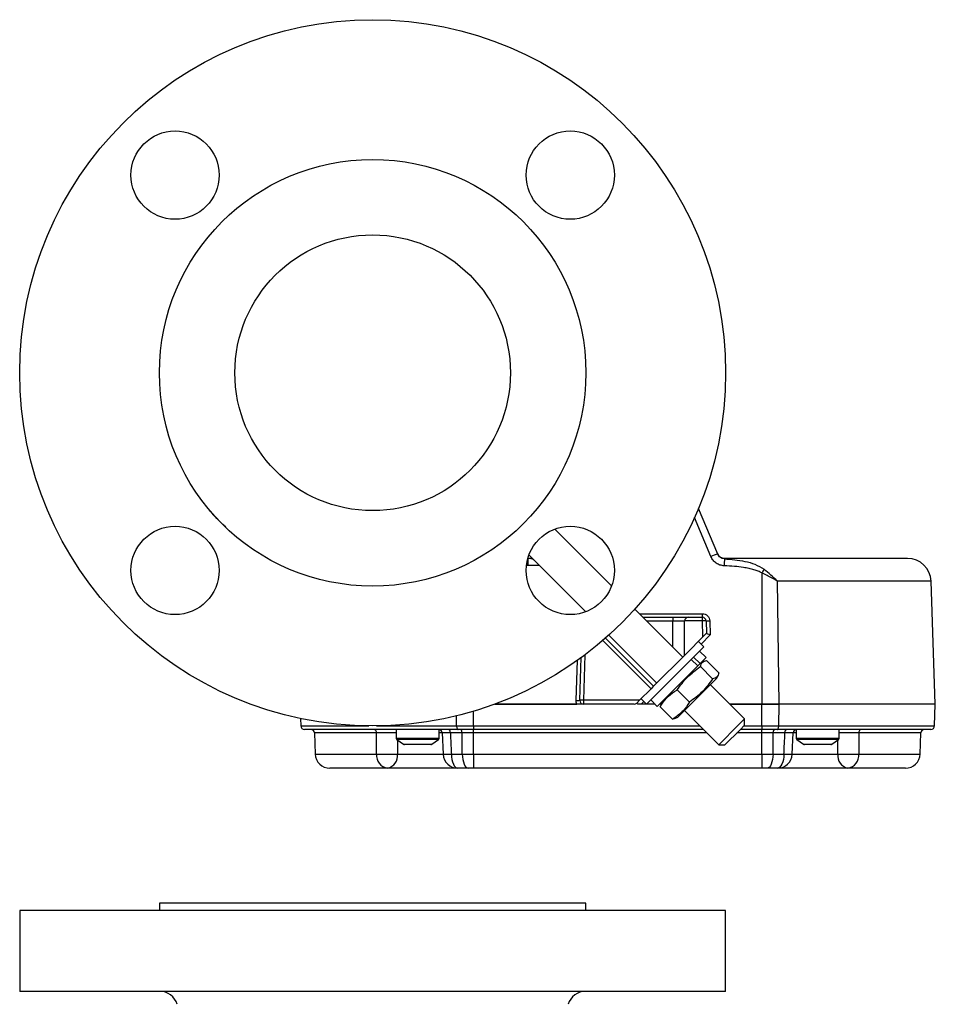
# Model space of a CAD drawing. Header units: inches. Extents: x -2.9 to 20, y -7.5 to 23.5.
# Tile 6 of 11: x 5.1 to 12.9, y 9.8 to 18.2. Entities that reach past the tile are written whole.
import ezdxf

# ---------------------------------------------------------------- set-up
doc = ezdxf.new("R2010")
doc.units = ezdxf.units.IN
doc.header["$MEASUREMENT"] = 0

msp = doc.modelspace()

# ---------------------------------------------------------------- linework, layer by layer
at = {"color": 7, "linetype": 'Continuous', "lineweight": 25}
for p, q in [((11.0742, 13.6538), (10.9108, 14.0415)), ((11.0166, 13.6318), (10.8769, 13.9632)), ((10.1717, 13.3834), (9.6891, 13.866)), ((9.4692, 13.646), (9.9517, 13.1634)), ((9.464, 13.5563), (9.4527, 13.5562)), ((9.464, 13.5563), (9.464, 13.6166)), ((9.4861, 13.6166), (9.464, 13.6166)), ((9.5589, 13.5563), (9.464, 13.5563)), ((9.4975, 13.6177), (9.486, 13.6166)), ((9.4861, 13.6166), (9.4975, 13.6177)), ((11.1314, 13.6166), (11.1309, 13.6134)), ((11.4491, 13.4931), (11.4491, 12.3791)), ((11.5958, 12.3791), (11.5814, 13.4236)), ((12.887, 13.4236), (11.5814, 13.4236)), ((12.9235, 12.3791), (12.887, 13.4236)), ((10.7768, 12.7783), (10.3695, 13.1856)), ((10.4083, 13.1468), (10.9441, 13.1468)), ((10.9441, 13.1166), (10.9441, 13.1468)), ((10.4384, 13.1166), (10.693, 13.1166)), ((10.4697, 13.0853), (10.693, 13.0853)), ((10.693, 13.1166), (10.693, 13.0853)), ((10.693, 13.0853), (10.793, 13.0853)), ((10.693, 12.8621), (10.693, 13.0853)), ((10.9441, 13.0864), (10.793, 13.0864)), ((10.793, 12.7945), (10.793, 13.0853)), ((10.8242, 13.1166), (10.9441, 13.1166)), ((10.9441, 13.0864), (10.9441, 13.1166)), ((10.9489, 12.9504), (10.9441, 13.0864)), ((10.9754, 13.0864), (10.9791, 12.9806)), ((11.0066, 13.0864), (11.0108, 12.967)), ((11.0108, 12.967), (10.9327, 12.8889)), ((10.9489, 12.9504), (10.9791, 12.9806)), ((10.9791, 12.9806), (10.9791, 12.9806)), ((10.5081, 12.5096), (10.0977, 12.92)), ((10.5296, 12.5311), (10.1207, 12.94)), ((10.1495, 12.9656), (10.5568, 12.5584)), ((10.9489, 12.9504), (10.8116, 12.8131)), ((10.956, 12.8656), (10.91, 12.9116)), ((10.8116, 12.8131), (10.5233, 12.5248)), ((10.8848, 12.7944), (10.956, 12.8656)), ((10.9751, 12.7744), (10.9199, 12.8295)), ((9.87, 12.4114), (9.8818, 12.7508)), ((9.9012, 12.4114), (9.9139, 12.7739)), ((9.9459, 12.7978), (9.9324, 12.4114)), ((10.4695, 12.3791), (10.8848, 12.7944)), ((10.8492, 12.7588), (10.9043, 12.7036)), ((10.9238, 12.7231), (10.8687, 12.7783)), ((10.9043, 12.7036), (10.9238, 12.7231)), ((10.9238, 12.7231), (10.9751, 12.7744)), ((10.9585, 12.7443), (10.9332, 12.7325)), ((10.9792, 12.7502), (11.0835, 12.6459)), ((10.5607, 12.36), (10.9043, 12.7036)), ((10.9264, 12.6974), (11.0307, 12.5931)), ((10.7352, 12.2693), (11.0174, 12.5515)), ((11.0174, 12.5515), (11.0658, 12.5999)), ((11.0658, 12.5999), (11.0775, 12.6251)), ((10.4099, 12.4114), (10.5081, 12.5096)), ((10.5233, 12.5248), (10.5081, 12.5096)), ((10.7292, 12.5002), (10.8335, 12.3959)), ((11.3022, 12.2528), (11.0105, 12.5446)), ((9.9324, 12.4114), (9.9324, 12.3791)), ((10.4099, 12.4114), (9.9324, 12.4114)), ((10.4099, 12.4114), (10.3867, 12.3883)), ((10.4462, 12.4024), (10.4229, 12.3791)), ((10.4236, 12.4251), (10.4695, 12.3791)), ((10.5056, 12.4152), (10.5607, 12.36)), ((10.6026, 12.4019), (10.5909, 12.3767)), ((8.9985, 12.1943), (8.9985, 12.3192)), ((9.8777, 12.3791), (9.1783, 12.3791)), ((9.1783, 12.3791), (9.8777, 12.3791)), ((10.3646, 12.3791), (9.9324, 12.3791)), ((10.4229, 12.3791), (10.395, 12.3791)), ((10.5416, 12.3791), (10.4229, 12.3791)), ((10.592, 12.3791), (10.5798, 12.3791)), ((10.5938, 12.3753), (10.5849, 12.3559)), ((10.5849, 12.3559), (10.6892, 12.2516)), ((10.7905, 12.3247), (11.0823, 12.0329)), ((11.4491, 12.3791), (11.1759, 12.3791)), ((11.1759, 12.3791), (11.4485, 12.3791)), ((11.4485, 12.3791), (11.5951, 12.3791)), ((11.4485, 12.1943), (11.4485, 12.3791)), ((11.5958, 12.3791), (11.4491, 12.3791)), ((11.5925, 12.1943), (11.5951, 12.3791)), ((12.9235, 12.3791), (11.5958, 12.3791)), ((12.9171, 12.1943), (12.9235, 12.3791)), ((7.5278, 12.2574), (7.53, 12.1943)), ((8.8545, 12.1943), (8.8533, 12.2799)), ((10.6892, 12.2516), (10.7088, 12.2603)), ((10.71, 12.2576), (10.7352, 12.2693)), ((11.252, 12.2026), (11.3022, 12.2528)), ((11.3022, 12.1999), (11.3022, 12.2528)), ((7.53, 12.1943), (8.1083, 12.1943)), ((8.4026, 12.1641), (7.5612, 12.1641)), ((7.6466, 12.1339), (7.6528, 11.9547)), ((8.1742, 12.1339), (7.6466, 12.1339)), ((8.1738, 12.1943), (8.8545, 12.1943)), ((8.341, 12.1641), (8.341, 12.0895)), ((8.4239, 12.1641), (8.4026, 12.1641)), ((8.8669, 12.1641), (8.4239, 12.1641)), ((8.706, 12.0895), (8.706, 12.1636)), ((8.732, 12.1339), (8.706, 12.1339)), ((8.7317, 12.1342), (8.7401, 11.9532)), ((8.9007, 12.1339), (8.8014, 12.1339)), ((8.8545, 12.1943), (8.9985, 12.1943)), ((8.9985, 12.1641), (8.8669, 12.1641)), ((8.9985, 12.1339), (8.9007, 12.1339)), ((8.9032, 11.9547), (8.9007, 12.1339)), ((8.9985, 12.1943), (8.9985, 12.1641)), ((8.9985, 12.1943), (10.9209, 12.1943)), ((10.9511, 12.1641), (8.9985, 12.1641)), ((8.9985, 12.1339), (8.9985, 12.1641)), ((8.9985, 11.9547), (8.9985, 12.1339)), ((10.9812, 12.1339), (8.9985, 12.1339)), ((11.0823, 12.0329), (11.252, 12.2026)), ((11.2641, 12.1618), (11.1352, 12.0329)), ((11.4485, 12.1339), (11.2362, 12.1339)), ((11.3022, 12.1999), (11.2641, 12.1618)), ((11.4485, 12.1641), (11.2664, 12.1641)), ((11.2965, 12.1943), (11.4485, 12.1943)), ((11.4485, 12.1943), (11.5925, 12.1943)), ((11.4485, 12.1943), (11.4485, 12.1641)), ((11.5802, 12.1641), (11.4485, 12.1641)), ((11.4485, 12.1339), (11.4485, 12.1641)), ((11.5463, 12.1339), (11.4485, 12.1339)), ((11.4485, 11.9547), (11.4485, 12.1339)), ((11.5439, 11.9547), (11.5463, 12.1339)), ((11.6456, 12.1339), (11.5463, 12.1339)), ((12.0232, 12.1641), (11.5802, 12.1641)), ((11.5925, 12.1943), (12.9171, 12.1943)), ((11.7069, 11.9532), (11.7155, 12.1342)), ((11.741, 12.1339), (11.7114, 12.1339)), ((11.741, 12.1636), (11.741, 12.0895)), ((12.0444, 12.1641), (12.0232, 12.1641)), ((12.8858, 12.1641), (12.0444, 12.1641)), ((12.106, 12.0895), (12.106, 12.1641)), ((12.8005, 12.1339), (12.2728, 12.1339)), ((12.7942, 11.9547), (12.8005, 12.1339)), ((8.341, 12.0895), (8.706, 12.0895)), ((8.3475, 12.0771), (8.4022, 12.0393)), ((8.6996, 12.0771), (8.3475, 12.0771)), ((8.6449, 12.0393), (8.6996, 12.0771)), ((11.741, 12.0895), (12.106, 12.0895)), ((11.7475, 12.0771), (11.8022, 12.0393)), ((12.0996, 12.0771), (11.7475, 12.0771)), ((12.0449, 12.0393), (12.0996, 12.0771)), ((8.4022, 12.0393), (8.6449, 12.0393)), ((8.6363, 12.0366), (8.4107, 12.0366)), ((11.0823, 12.0329), (11.1352, 12.0329)), ((11.8022, 12.0393), (12.0449, 12.0393)), ((12.0363, 12.0366), (11.8107, 12.0366)), ((7.6528, 11.9547), (8.1744, 11.9547)), ((8.3514, 11.9547), (8.7444, 11.9547)), ((8.8102, 11.9547), (8.9032, 11.9547)), ((8.9032, 11.9547), (8.9985, 11.9547)), ((8.9985, 11.9547), (11.4485, 11.9547)), ((8.9985, 11.9547), (8.9985, 11.8341)), ((11.4485, 11.9547), (11.5439, 11.9547)), ((11.4485, 11.9547), (11.4485, 11.8341)), ((11.5439, 11.9547), (11.6368, 11.9547)), ((11.7025, 11.9547), (12.0956, 11.9547)), ((12.2726, 11.9547), (12.7942, 11.9547)), ((8.2678, 11.8341), (7.7777, 11.8341)), ((8.8651, 11.8341), (8.2678, 11.8341)), ((8.9526, 11.8341), (8.8653, 11.8341)), ((8.9985, 11.8341), (8.9526, 11.8341)), ((11.4485, 11.8341), (8.9985, 11.8341)), ((11.4944, 11.8341), (11.4485, 11.8341)), ((11.5817, 11.8341), (11.4944, 11.8341)), ((12.1792, 11.8341), (11.5819, 11.8341)), ((12.6693, 11.8341), (12.1792, 11.8341)), ((5.141, 10.6259), (5.141, 9.9384)), ((6.0197, 10.6259), (5.141, 10.6259)), ((11.141, 10.6259), (6.0197, 10.6259)), ((6.3285, 10.6884), (6.3285, 10.6259)), ((9.9535, 10.6884), (6.3285, 10.6884)), ((9.9535, 10.6259), (9.9535, 10.6884)), ((11.141, 9.9384), (11.141, 10.6259)), ((6.0197, 9.9384), (5.141, 9.9384)), ((11.141, 9.9384), (6.0197, 9.9384))]:
    msp.add_line(p, q, dxfattribs=at)
at = {"color": 7, "linetype": 'Continuous', "lineweight": 25, "flags": 128}
for points in [[(8.8014, 12.1339), (8.8011, 12.1399), (8.8002, 12.1456), (8.7989, 12.1508), (8.7972, 12.1553), (8.7951, 12.1591), (8.7928, 12.1618), (8.7902, 12.1635), (8.7876, 12.1641)], [(8.8545, 12.1943), (8.8548, 12.1883), (8.8555, 12.1826), (8.8567, 12.1774), (8.8583, 12.1729), (8.8601, 12.1691), (8.8622, 12.1664), (8.8645, 12.1647), (8.8669, 12.1641)], [(8.9007, 12.1339), (8.9004, 12.1399), (8.8996, 12.1456), (8.8984, 12.1508), (8.8969, 12.1553), (8.895, 12.1591), (8.8929, 12.1618), (8.8907, 12.1635), (8.8883, 12.1641)], [(11.5463, 12.1339), (11.5467, 12.1399), (11.5474, 12.1456), (11.5486, 12.1508), (11.5501, 12.1553), (11.552, 12.1591), (11.5541, 12.1618), (11.5564, 12.1635), (11.5587, 12.1641)], [(11.5802, 12.1641), (11.5825, 12.1647), (11.5848, 12.1664), (11.5869, 12.1691), (11.5888, 12.1729), (11.5903, 12.1774), (11.5915, 12.1826), (11.5922, 12.1883), (11.5925, 12.1943)], [(11.6456, 12.1339), (11.6459, 12.1399), (11.6468, 12.1456), (11.6481, 12.1508), (11.6498, 12.1553), (11.6519, 12.1591), (11.6543, 12.1618), (11.6568, 12.1635), (11.6595, 12.1641)], [(8.8102, 11.9547), (8.8116, 11.931), (8.815, 11.9083), (8.8202, 11.8874), (8.827, 11.8692), (8.8353, 11.8543), (8.8447, 11.8432), (8.8548, 11.8364), (8.8653, 11.8341)], [(8.9032, 11.9547), (8.9044, 11.931), (8.9074, 11.9083), (8.9121, 11.8874), (8.9182, 11.8692), (8.9257, 11.8543), (8.9341, 11.8432), (8.9432, 11.8364), (8.9526, 11.8341)], [(11.5439, 11.9547), (11.5426, 11.931), (11.5396, 11.9083), (11.5349, 11.8874), (11.5288, 11.8692), (11.5213, 11.8543), (11.5129, 11.8432), (11.5038, 11.8364), (11.4944, 11.8341)], [(11.6368, 11.9547), (11.6354, 11.931), (11.632, 11.9083), (11.6268, 11.8874), (11.62, 11.8692), (11.6117, 11.8543), (11.6023, 11.8432), (11.5922, 11.8364), (11.5817, 11.8341)]]:
    msp.add_lwpolyline(points, dxfattribs=at)
at = {"color": 7, "linetype": 'Continuous', "lineweight": 25}
for centre, radius in [((8.141, 15.1941), 3), ((6.4617, 16.8735), 0.375), ((9.8204, 16.8735), 0.375), ((8.141, 15.1941), 1.8125), ((8.141, 15.1941), 1.1713), ((6.4617, 13.5147), 0.375), ((9.8204, 13.5147), 0.375)]:
    msp.add_circle(centre, radius, dxfattribs=at)
for centre, radius, start, end in [((11.2165, 13.1968), 0.4788, 107.29773, 114.68519), ((11.1314, 13.6791), 0.0625, 202.85868, 270), ((27.6978, 12.9483), 16.5803, 177.70122, 177.90633), ((12.6872, 13.4166), 0.2, 2, 90), ((13.9692, 12.0502), 2.9039, 149.48498, 150.20581), ((10.8242, 13.0853), 0.0312, 90, 178), ((10.8242, 13.0853), 0.0312, 178, 180), ((10.9441, 13.0853), 0.0312, 2, 90), ((10.9598, 12.8624), 0.2246, 86.0129, 93.9871), ((10.991, 13.3105), 0.2246, 266.0129, 273.9871), ((9.8856, 12.6355), 0.2246, 266.0129, 273.9871), ((9.9168, 12.1874), 0.2246, 86.0129, 93.9871), ((9.9324, 12.4103), 0.0313, 178, 180), ((9.9324, 12.4103), 0.0312, 180, 270), ((10.3646, 12.4103), 0.0312, 270, 315), ((10.4539, 12.4407), 0.0853, 217.99718, 226.30162), ((7.5612, 12.1953), 0.0313, 182, 270), ((7.6153, 12.1328), 0.0313, 2, 90), ((8.1465, 12.1366), 0.0279, 354.51762, 80.8521), ((8.7007, 12.1328), 0.0312, 1.93087, 89.97236), ((11.7463, 12.1328), 0.0312, 90.01952, 177.7908), ((12.3006, 12.1366), 0.0279, 99.1479, 185.48238), ((12.8317, 12.1328), 0.0313, 90, 178), ((12.8858, 12.1953), 0.0313, 270, 358), ((8.356, 12.0895), 0.015, 180, 235.30485), ((8.691, 12.0895), 0.015, 304.69515, 0), ((11.756, 12.0895), 0.015, 180, 235.30485), ((12.091, 12.0895), 0.015, 304.69515, 0), ((8.4107, 12.0516), 0.015, 235.30485, 270), ((8.6363, 12.0516), 0.015, 270, 304.69515), ((11.8107, 12.0516), 0.015, 235.30485, 270), ((12.0363, 12.0516), 0.015, 270, 304.69515), ((7.7777, 11.9591), 0.125, 182, 270), ((8.2854, 11.9442), 0.1115, 174.57803, 260.95237), ((8.2629, 14.0345), 2.0817, 267.56312, 272.43688), ((8.2432, 11.9404), 0.1091, 283.0339, 7.54794), ((8.7576, 12.7844), 0.8314, 268.82307, 273.63356), ((8.8653, 11.9591), 0.125, 182.68908, 270), ((11.5817, 11.9591), 0.125, 270, 357.31092), ((11.6895, 12.785), 0.8319, 266.3676, 271.17491), ((12.2038, 11.9404), 0.1091, 172.45206, 256.9661), ((12.1841, 14.0345), 2.0817, 267.56312, 272.43688), ((12.1617, 11.9442), 0.1115, 279.04763, 5.42197), ((12.6693, 11.9591), 0.125, 270, 358), ((6.3298, 9.7809), 0.1575, 17.592, 90), ((9.9523, 9.7809), 0.1575, 90, 162.408)]:
    msp.add_arc(centre, radius, start, end, dxfattribs=at)
msp.add_ellipse((11.0108, 12.9681), major_axis=(0.0317, -0.0125), ratio=0.029782, start_param=3.154542, end_param=4.72412, dxfattribs=at)
for points, knots in [([(6.8927, 13.8846), (6.8818, 13.8941), (6.8293, 13.9398), (6.7818, 13.9918), (6.7484, 14.0359), (6.7483, 14.036)], [0, 0, 0, 0, 0.206676, 0.998008, 1, 1, 1, 1]), ([(11.0867, 13.636), (11.0859, 13.6366), (11.0799, 13.6414), (11.0766, 13.6486), (11.0738, 13.6548)], [0, 0, 0, 0, 0.127042, 1, 1, 1, 1]), ([(11.1309, 13.6134), (11.1248, 13.6143), (11.1126, 13.6161), (11.0964, 13.6251), (11.0827, 13.6375), (11.077, 13.6484), (11.0742, 13.6538)], [0, 0, 0, 0, 0.2493897, 0.5012338, 0.7518491, 1, 1, 1, 1]), ([(9.5089, 13.6063), (9.5043, 13.6085), (9.4962, 13.6124), (9.4884, 13.6159), (9.4868, 13.6164), (9.4861, 13.6166)], [0, 0, 0, 0, 0.401201, 0.721765, 1, 1, 1, 1]), ([(11.1286, 13.5541), (11.1167, 13.5555), (11.0928, 13.5584), (11.0605, 13.5754), (11.0333, 13.5997), (11.0222, 13.6211), (11.0166, 13.6318)], [0, 0, 0, 0, 0.249494, 0.49933, 0.749293, 1, 1, 1, 1]), ([(11.1314, 13.6166), (11.1258, 13.6169), (11.1168, 13.6173), (11.1088, 13.6213), (11.1057, 13.6228)], [0, 0, 0, 0, 0.618026, 1, 1, 1, 1]), ([(11.4491, 13.4931), (11.4391, 13.4982), (11.4176, 13.5093), (11.3809, 13.5216), (11.3386, 13.5323), (11.2835, 13.5421), (11.2128, 13.55), (11.1581, 13.5527), (11.1286, 13.5541)], [0, 0, 0, 0, 0.10293, 0.219938, 0.352198, 0.500523, 0.730431, 1, 1, 1, 1]), ([(11.1309, 13.6134), (11.1894, 13.6085), (11.2775, 13.6013), (11.392, 13.5708), (11.4423, 13.54), (11.4675, 13.5247)], [0, 0, 0, 0, 0.499224, 0.750078, 1, 1, 1, 1]), ([(12.6872, 13.6166), (12.685, 13.6166), (12.6805, 13.6166), (12.6441, 13.6166), (12.5844, 13.6166), (12.4987, 13.6166), (12.3876, 13.6166), (12.2529, 13.6166), (12.0972, 13.6166), (11.9235, 13.6166), (11.7363, 13.6166), (11.5398, 13.6166), (11.3384, 13.6166), (11.1998, 13.6166), (11.1314, 13.6166)], [0, 0, 0, 0, 0.079066, 0.159953, 0.242552, 0.327677, 0.413542, 0.5, 0.586451, 0.672316, 0.757448, 0.84004, 0.92093, 1, 1, 1, 1]), ([(11.5814, 13.4236), (11.5662, 13.4322), (11.5376, 13.4486), (11.4931, 13.472), (11.4638, 13.4861), (11.4491, 13.4931)], [0, 0, 0, 0, 0.35996, 0.679473, 1, 1, 1, 1]), ([(11.5814, 13.4236), (11.5634, 13.4412), (11.5275, 13.4764), (11.4874, 13.5086), (11.4675, 13.5247)], [0, 0, 0, 0, 0.50126, 1, 1, 1, 1]), ([(10.9441, 13.1468), (10.9518, 13.1459), (10.9679, 13.1442), (10.9886, 13.1303), (11.0032, 13.11), (11.0055, 13.0941), (11.0066, 13.0864)], [0, 0, 0, 0, 0.240487, 0.499902, 0.759378, 1, 1, 1, 1]), ([(10.693, 13.1166), (10.7095, 13.1166), (10.7349, 13.1166), (10.7655, 13.1166), (10.7864, 13.1166), (10.8034, 13.1166), (10.8197, 13.1166), (10.8224, 13.1166), (10.8242, 13.1166)], [0, 0, 0, 0, 0.239443, 0.36967, 0.5, 0.630227, 0.760557, 1, 1, 1, 1]), ([(10.9264, 12.6974), (10.9301, 12.711), (10.9377, 12.7386), (10.9652, 12.7463), (10.9792, 12.7502)], [0, 0, 0, 0, 0.4912125, 1, 1, 1, 1]), ([(10.7292, 12.5002), (10.7566, 12.5374), (10.8123, 12.6131), (10.8879, 12.669), (10.9264, 12.6974)], [0, 0, 0, 0, 0.491212, 1, 1, 1, 1]), ([(11.0835, 12.6459), (11.0798, 12.6324), (11.0722, 12.6047), (11.0447, 12.597), (11.0307, 12.5931)], [0, 0, 0, 0, 0.491212, 1, 1, 1, 1]), ([(11.0307, 12.5931), (11.0033, 12.5559), (10.9476, 12.4802), (10.872, 12.4243), (10.8335, 12.3959)], [0, 0, 0, 0, 0.491212, 1, 1, 1, 1]), ([(10.5849, 12.3559), (10.5895, 12.3635), (10.6094, 12.3961), (10.6526, 12.4487), (10.7017, 12.4839), (10.7285, 12.4998), (10.7292, 12.5002)], [0, 0, 0, 0, 0.128029, 0.55168, 0.987363, 1, 1, 1, 1]), ([(9.8777, 12.3791), (9.8753, 12.3842), (9.8705, 12.3945), (9.8702, 12.4058), (9.87, 12.4114)], [0, 0, 0, 0, 0.499982, 1, 1, 1, 1]), ([(10.8335, 12.3959), (10.8331, 12.3952), (10.8176, 12.3691), (10.7826, 12.32), (10.7301, 12.2765), (10.6968, 12.2562), (10.6892, 12.2516)], [0, 0, 0, 0, 0.012637, 0.436639, 0.87197, 1, 1, 1, 1]), ([(9.9324, 12.3791), (9.9247, 12.3791), (9.913, 12.3791), (9.8937, 12.3791), (9.8828, 12.3791), (9.8777, 12.3791)], [0, 0, 0, 0, 0.5010371, 0.7650687, 1, 1, 1, 1]), ([(8.341, 12.1341), (8.3368, 12.1341), (8.3215, 12.1343), (8.2887, 12.1344), (8.2464, 12.1344), (8.2053, 12.1343), (8.1846, 12.1341), (8.1742, 12.1339)], [0, 0, 0, 0, 0.087026, 0.315138, 0.543299, 0.771632, 1, 1, 1, 1]), ([(8.1744, 11.9547), (8.1744, 11.9723), (8.1743, 12.0321), (8.1742, 12.0918), (8.1742, 12.1339)], [0, 0, 0, 0, 0.2948245, 1, 1, 1, 1]), ([(8.8014, 12.1339), (8.7927, 12.134), (8.7718, 12.1342), (8.7476, 12.1344), (8.7328, 12.1344), (8.7334, 12.1343), (8.7337, 12.1343)], [0, 0, 0, 0, 0.2183122, 0.521599, 0.8249516, 1, 1, 1, 1]), ([(8.8014, 12.1339), (8.8035, 12.0918), (8.8065, 12.0321), (8.8094, 11.9723), (8.8102, 11.9547)], [0, 0, 0, 0, 0.705175, 1, 1, 1, 1]), ([(11.6368, 11.9547), (11.6376, 11.9723), (11.6406, 12.0321), (11.6435, 12.0918), (11.6456, 12.1339)], [0, 0, 0, 0, 0.2948245, 1, 1, 1, 1]), ([(11.7136, 12.1343), (11.7141, 12.1343), (11.7159, 12.1344), (11.7048, 12.1344), (11.6817, 12.1343), (11.6576, 12.1341), (11.6456, 12.1339)], [0, 0, 0, 0, 0.087518, 0.391511, 0.695732, 1, 1, 1, 1]), ([(12.2728, 12.1339), (12.2656, 12.134), (12.2483, 12.1342), (12.2126, 12.1344), (12.1704, 12.1344), (12.1325, 12.1343), (12.1136, 12.1341), (12.106, 12.134)], [0, 0, 0, 0, 0.16379, 0.391332, 0.618923, 0.846686, 1, 1, 1, 1]), ([(12.2728, 12.1339), (12.2728, 12.0918), (12.2727, 12.0321), (12.2727, 11.9723), (12.2726, 11.9547)], [0, 0, 0, 0, 0.705175, 1, 1, 1, 1]), ([(8.3521, 12.0739), (8.352, 12.0518), (8.3517, 12.0121), (8.3515, 11.9723), (8.3514, 11.9547)], [0, 0, 0, 0, 0.556678, 1, 1, 1, 1]), ([(12.0956, 11.9547), (12.0955, 11.9723), (12.0953, 12.0121), (12.095, 12.0518), (12.0949, 12.0739)], [0, 0, 0, 0, 0.443322, 1, 1, 1, 1])]:
    msp.add_open_spline(points, degree=3, knots=knots, dxfattribs=at)

doc.saveas('drawing.dxf')
